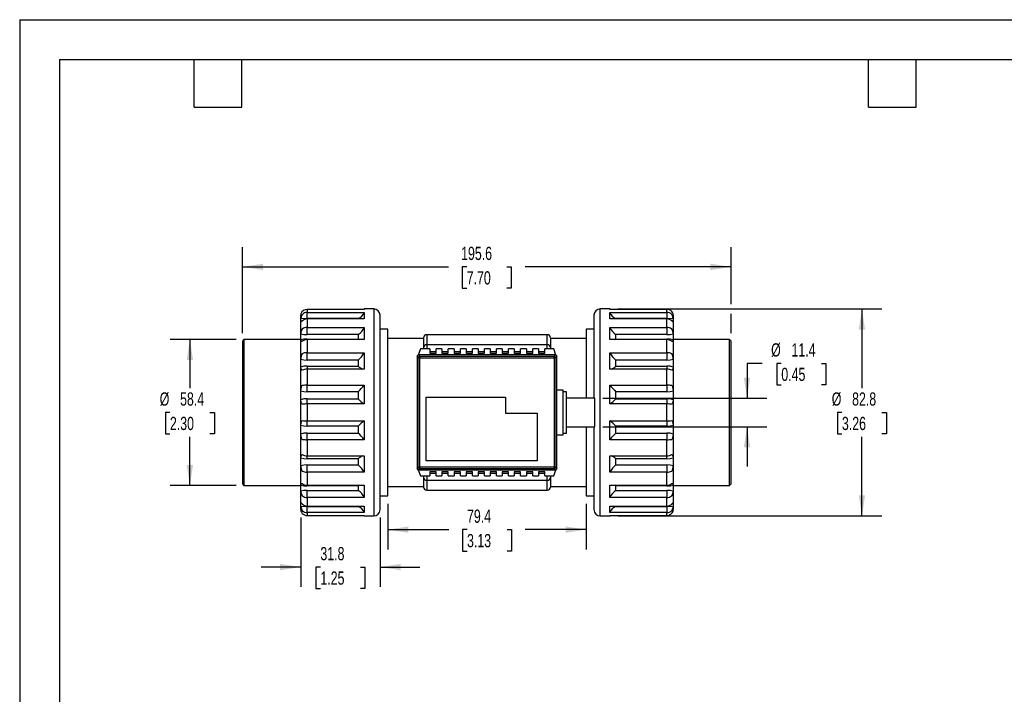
# Model space of a CAD drawing. Header units: millimetres. Extents: x 0 to 699, y 0 to 540.
# Tile 2 of 4: x 0 to 394, y 270 to 540. Entities that reach past the tile are written whole.
import ezdxf

# ---------------------------------------------------------------- set-up
doc = ezdxf.new("R2010")
doc.units = ezdxf.units.MM
doc.header["$LTSCALE"] = 2.5
doc.layers.add('DIMENSIONS', color=140, linetype='Continuous', lineweight=25)
doc.layers.add('TEXT', color=140, linetype='Continuous', lineweight=25)
doc.styles.add('SLDTEXTSTYLE0', font='TXT', dxfattribs={"width": 0.7})
doc.dimstyles.new('SLDDIMSTYLE0', dxfattribs={"dimtxt": 5.39502, "dimasz": 8.255, "dimexe": 0, "dimexo": 0.0625, "dimgap": 1.348755, "dimtad": 0, "dimtih": 1, "dimtoh": 1, "dimrnd": 1e-09, "dimzin": 12, "dimdsep": 46, "dimtxsty": 'SLDTEXTSTYLE0', "dimsah": 1, "dimcen": 0.09, "dimadec": 0, "dimazin": 3, "dimtfac": 1, "dimtofl": 0, "dimtmove": 0, "dimatfit": 3, "dimfxl": 0, "dimfrac": 2, "dimtolj": 1, "dimtzin": 12, "dimarcsym": 0})
doc.dimstyles.new('SLDDIMSTYLE3', dxfattribs={"dimtxt": 5.39502, "dimasz": 8.255, "dimexe": 0, "dimexo": 0.0625, "dimgap": 1.348755, "dimtad": 0, "dimtih": 1, "dimtoh": 1, "dimrnd": 1e-09, "dimzin": 12, "dimdsep": 46, "dimtxsty": 'SLDTEXTSTYLE0', "dimsah": 1, "dimcen": 0.09, "dimadec": 0, "dimazin": 3, "dimtfac": 1, "dimtmove": 0, "dimatfit": 0, "dimfxl": 0, "dimfrac": 2, "dimtolj": 1, "dimtzin": 12, "dimarcsym": 0})

# ---------------------------------------------------------------- blocks, each defined once
blk = doc.blocks.new('_D_7')
at = {"layer": 'DIMENSIONS'}
for p, q in [((112.47, 340.6), (112.47, 312.84)), ((144.22, 340.6), (144.22, 312.84)), ((112.47, 320.77), (96.6, 320.77)), ((120.33, 320.77), (118.52, 320.77)), ((118.52, 320.77), (118.52, 312.2)), ((136.36, 320.77), (138.18, 320.77)), ((138.18, 320.77), (138.18, 312.2)), ((144.22, 320.77), (160.1, 320.77)), ((118.52, 312.2), (120.33, 312.2)), ((138.18, 312.2), (136.36, 312.2))]:
    blk.add_line(p, q, dxfattribs=at)
for points in [[(112.47, 320.77), (104.22, 322.04), (104.22, 319.5)], [(144.22, 320.77), (152.48, 319.5), (152.48, 322.04)]]:
    blk.add_solid(points, dxfattribs=at)
at = {"layer": 'DIMENSIONS', "char_height": 5.292, "attachment_point": 1, "style": 'SLDTEXTSTYLE0'}
for s, insert in [('31.8', (120.33, 328.8)), ('1.25', (120.33, 319.02))]:
    blk.add_mtext(s, dxfattribs=dict(at, insert=insert))
blk = doc.blocks.new('_D_8')
at = {"layer": 'DIMENSIONS'}
for p, q in [((147.32, 346.12), (147.32, 327.82)), ((226.72, 346.12), (226.72, 327.82)), ((147.32, 335.76), (171.7, 335.76)), ((179.01, 335.76), (177.19, 335.76)), ((177.19, 335.76), (177.19, 327.18)), ((195.04, 335.76), (196.85, 335.76)), ((196.85, 335.76), (196.85, 327.18)), ((226.72, 335.76), (202.35, 335.76)), ((177.19, 327.18), (179.01, 327.18)), ((196.85, 327.18), (195.04, 327.18))]:
    blk.add_line(p, q, dxfattribs=at)
for points in [[(147.32, 335.76), (155.58, 334.49), (155.58, 337.03)], [(226.72, 335.76), (218.47, 337.03), (218.47, 334.49)]]:
    blk.add_solid(points, dxfattribs=at)
at = {"layer": 'DIMENSIONS', "char_height": 5.292, "attachment_point": 1, "style": 'SLDTEXTSTYLE0'}
for s, insert in [('79.4', (179.01, 343.78)), ('3.13', (179.01, 334))]:
    blk.add_mtext(s, dxfattribs=dict(at, insert=insert))
blk = doc.blocks.new('_D_9')
at = {"layer": 'DIMENSIONS'}
for p, q in [((86.57, 411.84), (60.19, 411.84)), ((68.12, 411.84), (68.12, 392.41)), ((60.11, 382.63), (58.3, 382.63)), ((58.3, 382.63), (58.3, 374.06)), ((76.14, 382.63), (77.95, 382.63)), ((77.95, 382.63), (77.95, 374.06)), ((58.3, 374.06), (60.11, 374.06)), ((68.12, 353.42), (68.12, 372.85)), ((77.95, 374.06), (76.14, 374.06)), ((86.57, 353.42), (60.19, 353.42))]:
    blk.add_line(p, q, dxfattribs=at)
for points in [[(68.12, 411.84), (66.85, 403.59), (69.39, 403.59)], [(68.12, 353.42), (69.39, 361.68), (66.85, 361.68)]]:
    blk.add_solid(points, dxfattribs=at)
at = {"layer": 'DIMENSIONS', "char_height": 5.292, "attachment_point": 1, "style": 'SLDTEXTSTYLE0'}
for s, insert in [('%%c', (56.04, 390.66)), ('58.4', (64.18, 390.66)), ('2.30', (60.11, 380.88))]:
    blk.add_mtext(s, dxfattribs=dict(at, insert=insert))
blk = doc.blocks.new('_D_10')
at = {"layer": 'DIMENSIONS'}
for p, q in [((89.11, 414.38), (89.11, 448.81)), ((284.69, 425.94), (284.69, 448.81)), ((89.11, 440.88), (171.57, 440.88)), ((178.88, 440.88), (177.07, 440.88)), ((177.07, 440.88), (177.07, 432.3)), ((194.91, 440.88), (196.72, 440.88)), ((196.72, 440.88), (196.72, 432.3)), ((284.69, 440.88), (202.22, 440.88)), ((177.07, 432.3), (178.88, 432.3)), ((196.72, 432.3), (194.91, 432.3)), ((284.69, 414.38), (284.69, 422.13))]:
    blk.add_line(p, q, dxfattribs=at)
for points in [[(89.11, 440.88), (97.36, 439.61), (97.36, 442.15)], [(284.69, 440.88), (276.43, 442.15), (276.43, 439.61)]]:
    blk.add_solid(points, dxfattribs=at)
at = {"layer": 'DIMENSIONS', "char_height": 5.292, "attachment_point": 1, "style": 'SLDTEXTSTYLE0'}
for s, insert in [('195.6', (176.64, 448.91)), ('7.70', (178.88, 439.12))]:
    blk.add_mtext(s, dxfattribs=dict(at, insert=insert))
blk = doc.blocks.new('_D_11')
at = {"layer": 'DIMENSIONS'}
for p, q in [((297.09, 402.27), (291.06, 402.27)), ((291.06, 402.27), (291.06, 388.35)), ((304.78, 402.27), (302.97, 402.27)), ((302.97, 402.27), (302.97, 393.7)), ((320.82, 402.27), (322.63, 402.27)), ((322.63, 402.27), (322.63, 393.7)), ((302.97, 393.7), (304.78, 393.7)), ((322.63, 393.7), (320.82, 393.7)), ((233.38, 388.35), (299, 388.35)), ((233.38, 376.92), (299, 376.92)), ((291.06, 376.92), (291.06, 361.04))]:
    blk.add_line(p, q, dxfattribs=at)
for points in [[(291.06, 388.35), (292.33, 396.6), (289.79, 396.6)], [(291.06, 376.92), (289.79, 368.66), (292.33, 368.66)]]:
    blk.add_solid(points, dxfattribs=at)
at = {"layer": 'DIMENSIONS', "char_height": 5.292, "attachment_point": 1, "style": 'SLDTEXTSTYLE0'}
for s, insert in [('%%c', (300.71, 410.3)), ('11.4', (308.86, 410.3)), ('0.45', (304.78, 400.52))]:
    blk.add_mtext(s, dxfattribs=dict(at, insert=insert))
blk = doc.blocks.new('_D_12')
at = {"layer": 'DIMENSIONS'}
for p, q in [((239.35, 424.03), (344.99, 424.03)), ((337.06, 424.03), (337.06, 392.41)), ((329.04, 382.63), (327.23, 382.63)), ((327.23, 382.63), (327.23, 374.06)), ((345.07, 382.63), (346.88, 382.63)), ((346.88, 382.63), (346.88, 374.06)), ((327.23, 374.06), (329.04, 374.06)), ((337.06, 341.23), (337.06, 372.85)), ((346.88, 374.06), (345.07, 374.06)), ((239.35, 341.23), (344.99, 341.23))]:
    blk.add_line(p, q, dxfattribs=at)
for points in [[(337.06, 424.03), (335.79, 415.78), (338.33, 415.78)], [(337.06, 341.23), (338.33, 349.49), (335.79, 349.49)]]:
    blk.add_solid(points, dxfattribs=at)
at = {"layer": 'DIMENSIONS', "char_height": 5.292, "attachment_point": 1, "style": 'SLDTEXTSTYLE0'}
for s, insert in [('%%c', (324.97, 390.66)), ('82.8', (333.11, 390.66)), ('3.26', (329.04, 380.88))]:
    blk.add_mtext(s, dxfattribs=dict(at, insert=insert))

msp = doc.modelspace()

# ---------------------------------------------------------------- linework, layer by layer
at = {"color": 7, "linetype": 'Continuous'}
for q in [(0.006, 0.007), (698.506, 539.757)]:
    msp.add_line((0.006, 539.757), q, dxfattribs=at)
for p, q in [((112.56, 422.129), (112.554, 422.129)), ((115.013, 423.859), (115.013, 422.676)), ((137.873, 423.859), (115.013, 423.859)), ((115.013, 422.676), (137.873, 422.676)), ((115.013, 420.227), (115.013, 422.676)), ((137.879, 424.054), (137.792, 423.859)), ((141.683, 424.034), (137.874, 424.034)), ((141.683, 424.034), (141.683, 341.23)), ((236.171, 424.034), (232.361, 424.034)), ((232.361, 341.23), (232.361, 424.034)), ((236.252, 423.859), (236.166, 424.054)), ((259.031, 423.859), (236.171, 423.859)), ((236.171, 422.676), (259.031, 422.676)), ((259.031, 422.676), (259.031, 423.859)), ((259.031, 422.676), (259.031, 420.227)), ((112.473, 420.474), (112.473, 421.494)), ((112.473, 414.218), (112.473, 419.021)), ((112.565, 419.116), (112.565, 420.379)), ((113.136, 419.174), (112.565, 419.116)), ((135.42, 420.227), (115.013, 420.227)), ((115.013, 420.069), (115.013, 416.663)), ((137.873, 420.069), (115.013, 420.069)), ((135.42, 420.227), (135.42, 420.069)), ((144.223, 343.77), (144.223, 421.494)), ((229.821, 421.494), (229.821, 388.347)), ((259.031, 420.069), (236.171, 420.069)), ((259.031, 420.227), (238.624, 420.227)), ((238.624, 420.069), (238.624, 420.227)), ((259.031, 416.663), (259.031, 420.069)), ((261.479, 419.116), (261.041, 419.16)), ((261.479, 420.379), (261.479, 419.116)), ((261.571, 421.494), (261.571, 420.521)), ((261.571, 418.974), (261.571, 414.218)), ((112.565, 411.702), (112.565, 414.076)), ((115.013, 416.663), (137.873, 416.663)), ((115.013, 413.791), (115.013, 416.663)), ((135.42, 413.791), (115.013, 413.791)), ((135.42, 413.791), (135.42, 411.987)), ((147.322, 415.97), (144.223, 415.97)), ((147.322, 349.295), (147.322, 415.97)), ((211.152, 413.747), (162.892, 413.747)), ((162.892, 413.747), (162.892, 409.732)), ((211.152, 409.732), (211.152, 413.747)), ((229.821, 415.97), (226.722, 415.97)), ((226.722, 415.97), (226.722, 388.347)), ((236.171, 416.663), (259.031, 416.663)), ((238.624, 411.987), (238.624, 413.791)), ((259.031, 413.791), (238.624, 413.791)), ((259.031, 416.663), (259.031, 413.791)), ((261.479, 414.076), (261.479, 411.702)), ((89.74, 411.842), (89.105, 411.207)), ((89.105, 411.207), (89.105, 354.057)), ((112.473, 411.842), (89.74, 411.842)), ((89.74, 411.842), (89.74, 353.422)), ((112.473, 404.122), (112.473, 411.56)), ((115.013, 411.765), (115.013, 411.987)), ((115.013, 411.987), (135.42, 411.987)), ((115.013, 411.765), (115.013, 406.545)), ((137.873, 411.765), (115.013, 411.765)), ((135.42, 411.987), (135.842, 411.765)), ((161.622, 412.223), (147.322, 412.223)), ((161.622, 412.477), (161.622, 408.625)), ((212.422, 412.477), (212.422, 408.625)), ((226.722, 412.223), (212.422, 412.223)), ((259.031, 411.765), (236.171, 411.765)), ((238.203, 411.765), (238.624, 411.987)), ((238.624, 411.987), (259.031, 411.987)), ((259.031, 411.987), (259.031, 411.765)), ((259.031, 406.545), (259.031, 411.765)), ((284.05, 411.842), (261.571, 411.842)), ((261.571, 411.56), (261.571, 404.122)), ((284.685, 411.207), (284.05, 411.842)), ((284.05, 353.422), (284.05, 411.842)), ((284.685, 354.057), (284.685, 411.207)), ((115.013, 406.545), (137.873, 406.545)), ((115.013, 403.596), (115.013, 406.545)), ((160.352, 408.032), (159.433, 405.582)), ((164.162, 408.032), (160.352, 408.032)), ((161.622, 408.625), (161.622, 408.032)), ((211.152, 409.732), (162.892, 409.732)), ((162.892, 409.732), (162.892, 408.032)), ((164.162, 408.032), (164.162, 406.339)), ((166.702, 406.94), (164.162, 406.94)), ((164.162, 406.339), (166.702, 406.339)), ((166.702, 406.339), (166.702, 408.032)), ((168.988, 408.032), (166.702, 408.032)), ((168.988, 408.032), (168.988, 406.339)), ((171.528, 406.94), (168.988, 406.94)), ((168.988, 406.339), (171.528, 406.339)), ((171.528, 406.339), (171.528, 408.032)), ((173.814, 408.032), (171.528, 408.032)), ((173.814, 408.032), (173.814, 406.339)), ((176.354, 406.94), (173.814, 406.94)), ((173.814, 406.339), (176.354, 406.339)), ((176.354, 406.339), (176.354, 408.032)), ((178.64, 408.032), (176.354, 408.032)), ((178.64, 408.032), (178.64, 406.339)), ((181.18, 406.94), (178.64, 406.94)), ((178.64, 406.339), (181.18, 406.339)), ((181.18, 406.339), (181.18, 408.032)), ((183.466, 408.032), (181.18, 408.032)), ((183.466, 408.032), (183.466, 406.339)), ((186.006, 406.94), (183.466, 406.94)), ((183.466, 406.339), (186.006, 406.339)), ((186.006, 406.339), (186.006, 408.032)), ((188.292, 408.032), (186.006, 408.032)), ((188.292, 408.032), (188.292, 406.339)), ((190.832, 406.94), (188.292, 406.94)), ((188.292, 406.339), (190.832, 406.339)), ((190.832, 406.339), (190.832, 408.032)), ((193.118, 408.032), (190.832, 408.032)), ((193.118, 408.032), (193.118, 406.339)), ((195.658, 406.94), (193.118, 406.94)), ((193.118, 406.339), (195.658, 406.339)), ((195.658, 406.339), (195.658, 408.032)), ((197.944, 408.032), (195.658, 408.032)), ((197.944, 408.032), (197.944, 406.339)), ((200.484, 406.94), (197.944, 406.94)), ((197.944, 406.339), (200.484, 406.339)), ((200.484, 406.339), (200.484, 408.032)), ((202.77, 408.032), (200.484, 408.032)), ((202.77, 408.032), (202.77, 406.339)), ((205.31, 406.94), (202.77, 406.94)), ((202.77, 406.339), (205.31, 406.339)), ((205.31, 406.339), (205.31, 408.032)), ((207.596, 408.032), (205.31, 408.032)), ((207.596, 408.032), (207.596, 406.339)), ((210.136, 406.94), (207.596, 406.94)), ((207.596, 406.339), (210.136, 406.339)), ((210.136, 406.339), (210.136, 408.032)), ((213.692, 408.032), (210.136, 408.032)), ((211.152, 408.032), (211.152, 409.732)), ((212.422, 408.625), (212.422, 408.032)), ((214.611, 405.582), (213.692, 408.032)), ((236.171, 406.545), (259.031, 406.545)), ((259.031, 406.545), (259.031, 403.596)), ((112.565, 400.782), (112.565, 403.98)), ((135.42, 403.596), (115.013, 403.596)), ((135.42, 403.596), (135.42, 401.166)), ((159.503, 404.517), (159.022, 404.998)), ((159.022, 404.998), (159.022, 360.267)), ((160.138, 404.517), (159.503, 404.517)), ((159.503, 360.748), (159.503, 404.517)), ((159.657, 405.632), (160.138, 405.151)), ((214.387, 405.632), (159.657, 405.632)), ((160.138, 405.151), (160.138, 404.517)), ((160.138, 405.151), (213.907, 405.151)), ((160.138, 404.517), (213.907, 404.517)), ((160.138, 360.748), (160.138, 404.517)), ((213.907, 405.151), (214.388, 405.632)), ((213.907, 404.517), (213.907, 405.151)), ((214.541, 404.517), (213.907, 404.517)), ((213.907, 404.517), (213.907, 360.748)), ((215.022, 404.998), (214.541, 404.517)), ((214.541, 404.517), (214.541, 360.748)), ((215.022, 360.267), (215.022, 404.998)), ((238.624, 401.166), (238.624, 403.596)), ((259.031, 403.596), (238.624, 403.596)), ((261.479, 403.98), (261.479, 400.782)), ((112.473, 391.451), (112.473, 400.64)), ((115.013, 401.166), (115.013, 399.912)), ((115.013, 401.166), (135.42, 401.166)), ((115.013, 399.946), (115.013, 393.543)), ((137.873, 399.946), (115.013, 399.946)), ((259.031, 399.946), (236.171, 399.946)), ((238.624, 401.166), (259.031, 401.166)), ((259.031, 401.166), (259.031, 399.912)), ((259.031, 393.543), (259.031, 399.946)), ((261.571, 400.64), (261.571, 391.451)), ((112.565, 387.673), (112.565, 391.309)), ((115.013, 393.543), (137.873, 393.543)), ((115.013, 390.872), (115.013, 393.543)), ((135.42, 390.872), (115.013, 390.872)), ((135.42, 390.872), (135.42, 388.109)), ((217.502, 391.522), (215.022, 391.522)), ((217.502, 382.632), (217.502, 391.522)), ((218.772, 390.887), (217.502, 390.887)), ((218.772, 382.632), (218.772, 390.887)), ((236.171, 393.543), (259.031, 393.543)), ((238.624, 388.109), (238.624, 390.872)), ((259.031, 390.872), (238.624, 390.872)), ((259.031, 393.543), (259.031, 390.872)), ((261.479, 391.309), (261.479, 387.673)), ((112.473, 377.734), (112.473, 387.53)), ((115.013, 386.039), (115.013, 388.109)), ((115.013, 388.109), (135.42, 388.109)), ((162.678, 363.288), (162.678, 388.688)), ((162.678, 388.688), (194.428, 388.688)), ((194.428, 388.688), (194.428, 382.338)), ((230.202, 388.347), (218.772, 388.347)), ((230.202, 382.632), (230.202, 388.347)), ((238.624, 388.109), (259.031, 388.109)), ((259.031, 388.109), (259.031, 386.039)), ((261.571, 387.53), (261.571, 377.734)), ((115.013, 386.039), (115.013, 379.226)), ((137.873, 386.039), (115.013, 386.039)), ((194.428, 382.338), (207.128, 382.338)), ((207.128, 382.338), (207.128, 363.288)), ((217.502, 373.742), (217.502, 382.632)), ((218.772, 374.377), (218.772, 382.632)), ((230.202, 376.917), (230.202, 382.632)), ((259.031, 386.039), (236.171, 386.039)), ((259.031, 379.226), (259.031, 386.039)), ((115.013, 379.226), (137.873, 379.226)), ((115.013, 377.155), (115.013, 379.226)), ((236.171, 379.226), (259.031, 379.226)), ((259.031, 379.226), (259.031, 377.155)), ((112.565, 373.955), (112.565, 377.592)), ((135.42, 377.155), (115.013, 377.155)), ((115.013, 371.721), (115.013, 374.392)), ((115.013, 374.392), (135.42, 374.392)), ((135.42, 377.155), (135.42, 374.392)), ((217.502, 374.377), (218.772, 374.377)), ((218.772, 376.917), (230.202, 376.917)), ((226.722, 376.917), (226.722, 349.295)), ((229.821, 376.917), (229.821, 343.77)), ((238.624, 374.392), (238.624, 377.155)), ((259.031, 377.155), (238.624, 377.155)), ((238.624, 374.392), (259.031, 374.392)), ((259.031, 374.392), (259.031, 371.721)), ((261.479, 377.592), (261.479, 373.955)), ((112.473, 364.625), (112.473, 373.813)), ((115.013, 371.721), (115.013, 365.319)), ((137.873, 371.721), (115.013, 371.721)), ((215.022, 373.742), (217.502, 373.742)), ((259.031, 371.721), (236.171, 371.721)), ((259.031, 365.319), (259.031, 371.721)), ((261.571, 373.813), (261.571, 364.625)), ((112.565, 361.285), (112.565, 364.483)), ((115.013, 364.099), (115.013, 365.353)), ((115.013, 365.319), (137.873, 365.319)), ((135.42, 364.099), (115.013, 364.099)), ((135.42, 364.099), (135.42, 361.669)), ((207.128, 363.288), (162.678, 363.288)), ((236.171, 365.319), (259.031, 365.319)), ((238.624, 361.669), (238.624, 364.099)), ((259.031, 364.099), (238.624, 364.099)), ((259.031, 364.099), (259.031, 365.353)), ((261.479, 364.483), (261.479, 361.285)), ((112.473, 353.705), (112.473, 361.143)), ((115.013, 361.669), (135.42, 361.669)), ((115.013, 358.72), (115.013, 361.669)), ((115.013, 358.72), (115.013, 353.5)), ((137.873, 358.72), (115.013, 358.72)), ((159.022, 360.267), (159.503, 360.748)), ((159.433, 359.682), (160.352, 357.232)), ((159.503, 360.748), (160.138, 360.748)), ((160.138, 360.113), (159.657, 359.632)), ((159.657, 359.632), (214.387, 359.632)), ((160.138, 360.748), (160.138, 360.113)), ((213.907, 360.748), (160.138, 360.748)), ((213.907, 360.113), (160.138, 360.113)), ((166.702, 358.926), (164.162, 358.926)), ((164.162, 358.926), (164.162, 357.232)), ((166.702, 357.232), (166.702, 358.926)), ((171.528, 358.926), (168.988, 358.926)), ((168.988, 358.926), (168.988, 357.232)), ((171.528, 357.232), (171.528, 358.926)), ((176.354, 358.926), (173.814, 358.926)), ((173.814, 358.926), (173.814, 357.232)), ((176.354, 357.232), (176.354, 358.926)), ((181.18, 358.926), (178.64, 358.926)), ((178.64, 358.926), (178.64, 357.232)), ((181.18, 357.232), (181.18, 358.926)), ((186.006, 358.926), (183.466, 358.926)), ((183.466, 358.926), (183.466, 357.232)), ((186.006, 357.232), (186.006, 358.926)), ((190.832, 358.926), (188.292, 358.926)), ((188.292, 358.926), (188.292, 357.232)), ((190.832, 357.232), (190.832, 358.926)), ((195.658, 358.926), (193.118, 358.926)), ((193.118, 358.926), (193.118, 357.232)), ((195.658, 357.232), (195.658, 358.926)), ((200.484, 358.926), (197.944, 358.926)), ((197.944, 358.926), (197.944, 357.232)), ((200.484, 357.232), (200.484, 358.926)), ((205.31, 358.926), (202.77, 358.926)), ((202.77, 358.926), (202.77, 357.232)), ((205.31, 357.232), (205.31, 358.926)), ((210.136, 358.926), (207.596, 358.926)), ((207.596, 358.926), (207.596, 357.232)), ((210.136, 357.232), (210.136, 358.926)), ((213.692, 357.232), (214.611, 359.682)), ((213.907, 360.748), (214.541, 360.748)), ((213.907, 360.748), (213.907, 360.113)), ((213.907, 360.113), (214.388, 359.632)), ((214.541, 360.748), (215.022, 360.267)), ((259.031, 358.72), (236.171, 358.72)), ((238.624, 361.669), (259.031, 361.669)), ((259.031, 361.669), (259.031, 358.72)), ((259.031, 353.5), (259.031, 358.72)), ((261.571, 361.143), (261.571, 353.705)), ((160.352, 357.232), (164.162, 357.232)), ((161.622, 357.232), (161.622, 356.639)), ((161.622, 356.639), (161.622, 352.788)), ((162.892, 357.232), (162.892, 355.533)), ((162.892, 355.533), (211.152, 355.533)), ((162.892, 355.533), (162.892, 351.517)), ((164.162, 358.325), (166.702, 358.325)), ((166.702, 357.232), (168.988, 357.232)), ((168.988, 358.325), (171.528, 358.325)), ((171.528, 357.232), (173.814, 357.232)), ((173.814, 358.325), (176.354, 358.325)), ((176.354, 357.232), (178.64, 357.232)), ((178.64, 358.325), (181.18, 358.325)), ((181.18, 357.232), (183.466, 357.232)), ((183.466, 358.325), (186.006, 358.325)), ((186.006, 357.232), (188.292, 357.232)), ((188.292, 358.325), (190.832, 358.325)), ((190.832, 357.232), (193.118, 357.232)), ((193.118, 358.325), (195.658, 358.325)), ((195.658, 357.232), (197.944, 357.232)), ((197.944, 358.325), (200.484, 358.325)), ((200.484, 357.232), (202.77, 357.232)), ((202.77, 358.325), (205.31, 358.325)), ((205.31, 357.232), (207.596, 357.232)), ((207.596, 358.325), (210.136, 358.325)), ((210.136, 357.232), (213.692, 357.232)), ((211.152, 355.533), (211.152, 357.232)), ((211.152, 351.517), (211.152, 355.533)), ((212.422, 357.232), (212.422, 356.639)), ((212.422, 356.639), (212.422, 352.788)), ((89.105, 354.057), (89.74, 353.422)), ((89.74, 353.422), (112.473, 353.422)), ((112.473, 346.291), (112.473, 351.047)), ((112.565, 351.189), (112.565, 353.563)), ((115.013, 353.5), (137.873, 353.5)), ((115.013, 353.278), (115.013, 353.5)), ((135.42, 353.278), (115.013, 353.278)), ((115.013, 351.474), (135.42, 351.474)), ((115.013, 348.602), (115.013, 351.474)), ((135.842, 353.5), (135.42, 353.278)), ((135.42, 353.278), (135.42, 351.474)), ((147.322, 353.041), (161.622, 353.041)), ((162.892, 351.517), (211.152, 351.517)), ((212.422, 353.041), (226.722, 353.041)), ((236.171, 353.5), (259.031, 353.5)), ((238.624, 353.278), (238.203, 353.5)), ((238.624, 351.474), (238.624, 353.278)), ((259.031, 353.278), (238.624, 353.278)), ((238.624, 351.474), (259.031, 351.474)), ((259.031, 353.5), (259.031, 353.278)), ((259.031, 351.474), (259.031, 348.602)), ((261.479, 353.563), (261.479, 351.189)), ((261.571, 353.422), (284.05, 353.422)), ((261.571, 351.047), (261.571, 346.244)), ((284.05, 353.422), (284.685, 354.057)), ((115.013, 348.602), (115.013, 345.195)), ((137.873, 348.602), (115.013, 348.602)), ((144.223, 349.295), (147.322, 349.295)), ((226.722, 349.295), (229.821, 349.295)), ((259.031, 348.602), (236.171, 348.602)), ((259.031, 345.195), (259.031, 348.602)), ((112.473, 343.77), (112.473, 344.744)), ((112.565, 344.886), (112.565, 346.149)), ((112.565, 346.149), (112.996, 346.105)), ((115.013, 345.195), (137.873, 345.195)), ((115.013, 345.037), (135.42, 345.037)), ((115.013, 342.589), (115.013, 345.037)), ((135.42, 345.195), (135.42, 345.037)), ((236.171, 345.195), (259.031, 345.195)), ((238.624, 345.037), (238.624, 345.195)), ((238.624, 345.037), (259.031, 345.037)), ((259.031, 345.037), (259.031, 342.589)), ((260.987, 346.099), (261.479, 346.149)), ((261.479, 346.149), (261.479, 344.886)), ((261.484, 343.135), (261.491, 343.135)), ((261.571, 344.791), (261.571, 343.77)), ((115.013, 342.589), (115.013, 341.406)), ((137.873, 342.589), (115.013, 342.589)), ((115.013, 341.406), (137.873, 341.406)), ((137.792, 341.406), (137.879, 341.211)), ((137.873, 341.23), (141.683, 341.23)), ((232.361, 341.23), (236.171, 341.23)), ((236.166, 341.211), (236.252, 341.406)), ((259.031, 342.589), (236.171, 342.589)), ((236.171, 341.406), (259.031, 341.406)), ((259.031, 341.406), (259.031, 342.589))]:
    msp.add_line(p, q)
at = {"flags": 128}
for points in [[(137.874, 424.034), (137.873, 423.99), (137.873, 423.859)], [(137.873, 422.676), (137.873, 421.988), (137.873, 421.107), (137.873, 420.069)], [(236.171, 423.859), (236.171, 424.011), (236.171, 424.014)], [(236.171, 420.069), (236.171, 421.043), (236.171, 421.935), (236.171, 422.676)], [(112.565, 420.379), (113.761, 420.258), (115.013, 420.227)], [(113.098, 419.247), (113.007, 419.163), (112.93, 419.098), (112.81, 419.006), (112.662, 418.929), (112.591, 418.969), (112.565, 419.116)], [(259.031, 420.227), (260.283, 420.258), (261.479, 420.379)], [(261.479, 419.116), (261.433, 418.94), (261.307, 418.959), (261.102, 419.108), (260.999, 419.197), (260.937, 419.257)], [(112.565, 414.076), (113.761, 413.848), (115.013, 413.791)], [(137.873, 416.663), (137.873, 415.219), (137.873, 413.556), (137.873, 411.765)], [(236.171, 411.765), (236.171, 413.442), (236.171, 415.113), (236.171, 416.663)], [(259.031, 413.791), (260.283, 413.848), (261.479, 414.076)], [(115.013, 411.987), (113.763, 411.93), (112.565, 411.702)], [(113.108, 411.102), (113.046, 411.061), (112.943, 411.021), (112.737, 411.049), (112.612, 411.268), (112.565, 411.702)], [(261.479, 411.702), (260.282, 411.93), (259.031, 411.987)], [(261.479, 411.702), (261.433, 411.268), (261.307, 411.049), (261.102, 411.021), (260.999, 411.061), (260.937, 411.102)], [(137.873, 406.545), (137.873, 404.518), (137.873, 402.275), (137.873, 399.946)], [(236.171, 399.946), (236.171, 402.125), (236.171, 404.374), (236.171, 406.545)], [(112.565, 403.98), (113.762, 403.672), (115.013, 403.596)], [(259.031, 403.596), (260.283, 403.673), (261.479, 403.98)], [(115.013, 401.166), (113.763, 401.089), (112.565, 400.782)], [(113.108, 399.514), (113.046, 399.496), (112.943, 399.51), (112.737, 399.712), (112.612, 400.142), (112.565, 400.782)], [(261.479, 400.782), (260.284, 401.089), (259.031, 401.166)], [(261.479, 400.782), (261.433, 400.142), (261.307, 399.712), (261.102, 399.51), (260.999, 399.496), (260.937, 399.514)], [(112.565, 391.309), (112.612, 392.113), (112.737, 392.791), (112.943, 393.25), (113.046, 393.36), (113.108, 393.393)], [(112.565, 391.309), (113.761, 390.96), (115.013, 390.872)], [(137.873, 393.543), (137.873, 391.178), (137.873, 388.626), (137.873, 386.039)], [(236.171, 386.039), (236.171, 388.457), (236.171, 391.012), (236.171, 393.543)], [(259.031, 390.872), (260.309, 390.964), (261.479, 391.309)], [(260.937, 393.393), (260.999, 393.36), (261.102, 393.25), (261.307, 392.791), (261.433, 392.113), (261.479, 391.309)], [(115.013, 388.109), (113.761, 388.022), (112.565, 387.673)], [(113.108, 385.889), (113.046, 385.897), (112.943, 385.963), (112.737, 386.315), (112.612, 386.905), (112.565, 387.673)], [(261.479, 387.673), (260.282, 388.022), (259.031, 388.109)], [(261.479, 387.673), (261.433, 386.905), (261.307, 386.315), (261.102, 385.963), (260.999, 385.897), (260.937, 385.889)], [(112.565, 377.592), (112.612, 378.36), (112.737, 378.95), (112.943, 379.301), (113.046, 379.367), (113.108, 379.376)], [(137.873, 379.226), (137.873, 376.808), (137.873, 374.253), (137.873, 371.721)], [(236.171, 371.721), (236.171, 374.086), (236.171, 376.639), (236.171, 379.226)], [(260.937, 379.376), (260.999, 379.367), (261.102, 379.301), (261.307, 378.95), (261.433, 378.36), (261.479, 377.592)], [(112.565, 377.592), (113.762, 377.243), (115.013, 377.155)], [(115.013, 374.392), (113.735, 374.301), (112.565, 373.955)], [(259.031, 377.155), (260.284, 377.243), (261.479, 377.592)], [(261.479, 373.955), (260.284, 374.305), (259.031, 374.392)], [(113.108, 371.871), (113.046, 371.905), (112.943, 372.015), (112.737, 372.474), (112.612, 373.151), (112.565, 373.955)], [(261.479, 373.955), (261.433, 373.151), (261.307, 372.474), (261.102, 372.015), (260.999, 371.905), (260.937, 371.871)], [(112.565, 364.483), (112.612, 365.122), (112.737, 365.553), (112.943, 365.754), (113.046, 365.768), (113.108, 365.751)], [(112.565, 364.483), (113.761, 364.176), (115.013, 364.099)], [(137.873, 365.319), (137.873, 363.14), (137.873, 360.891), (137.873, 358.72)], [(236.171, 358.72), (236.171, 360.746), (236.171, 362.989), (236.171, 365.319)], [(259.031, 364.099), (260.281, 364.175), (261.479, 364.483)], [(260.937, 365.751), (260.999, 365.768), (261.102, 365.754), (261.307, 365.553), (261.433, 365.122), (261.479, 364.483)], [(115.013, 361.669), (113.761, 361.592), (112.565, 361.285)], [(261.479, 361.285), (260.282, 361.592), (259.031, 361.669)], [(112.565, 353.563), (112.612, 353.996), (112.737, 354.215), (112.943, 354.243), (113.046, 354.203), (113.108, 354.162)], [(112.565, 353.563), (113.762, 353.335), (115.013, 353.278)], [(115.013, 351.474), (113.761, 351.417), (112.565, 351.189)], [(137.873, 353.5), (137.873, 351.822), (137.873, 350.151), (137.873, 348.602)], [(236.171, 348.602), (236.171, 350.046), (236.171, 351.709), (236.171, 353.5)], [(259.031, 353.278), (260.281, 353.335), (261.479, 353.563)], [(261.479, 351.189), (260.283, 351.417), (259.031, 351.474)], [(260.937, 354.162), (260.999, 354.203), (261.102, 354.243), (261.307, 354.215), (261.433, 353.996), (261.479, 353.563)], [(112.565, 346.149), (112.612, 346.324), (112.737, 346.306), (112.943, 346.156), (113.046, 346.068), (113.108, 346.008)], [(115.013, 345.037), (113.761, 345.007), (112.565, 344.886)], [(112.719, 346.316), (112.71, 346.318), (112.71, 346.317), (112.738, 346.3), (112.903, 346.192), (113.173, 345.94)], [(137.873, 345.195), (137.873, 344.221), (137.873, 343.33), (137.873, 342.589)], [(236.171, 342.589), (236.171, 343.276), (236.171, 344.158), (236.171, 345.195)], [(261.479, 344.886), (260.284, 345.007), (259.031, 345.037)], [(260.987, 346.056), (261.014, 346.081), (261.14, 346.187), (261.299, 346.301), (261.436, 346.321), (261.479, 346.149)], [(137.873, 341.406), (137.873, 341.253), (137.873, 341.251)], [(236.171, 341.23), (236.171, 341.274), (236.171, 341.406)]]:
    msp.add_lwpolyline(points, dxfattribs=at)
for centre, radius, start, end in [((115.013, 421.494), 2.54, 165.50532, 180), ((115.012, 421.256), 2.602, 89.97462, 160.39652), ((114.734, 420.428), 2.169, 138.32534, 181.28411), ((114.99, 420.088), 2.588, 89.49212, 136.47776), ((114.995, 420.071), 2.603, 89.59437, 136.27416), ((134.081, 424.022), 4.024, 289.4373, 340.44913), ((141.683, 421.494), 2.54, 0, 90), ((232.361, 421.494), 2.54, 90, 180), ((239.948, 424.006), 4.004, 199.41357, 250.7), ((259.03, 421.323), 2.535, 41.22706, 89.9733), ((259.046, 420.069), 2.607, 43.50067, 90.32612), ((258.666, 420.969), 3.043, 22.42544, 41.7371), ((258.977, 420.306), 2.503, 1.66689, 38.46315), ((259.031, 421.494), 2.54, 0, 14.54845), ((114.986, 417.492), 2.577, 89.38755, 136.40588), ((259.045, 417.461), 2.608, 43.51473, 90.31206), ((115.29, 414.347), 2.738, 142.85514, 185.68167), ((114.958, 413.748), 2.915, 88.91978, 129.4039), ((132.168, 419.052), 6.185, 301.71867, 337.27577), ((162.892, 412.477), 1.27, 90, 180), ((211.152, 412.477), 1.27, 0, 90), ((241.766, 418.957), 6.047, 202.3034, 238.70216), ((259.086, 413.748), 2.915, 50.5961, 91.08022), ((258.541, 414.287), 2.946, 355.89171, 35.57148), ((114.96, 408.846), 2.919, 88.94799, 129.37569), ((259.085, 408.846), 2.919, 50.62431, 91.05201), ((115.196, 404.447), 2.672, 141.41955, 190.05741), ((114.912, 402.572), 3.974, 88.54665, 117.01125), ((129.311, 411.172), 9.732, 308.87977, 331.61424), ((162.816, 408.537), 1.197, 86.32643, 175.78113), ((211.229, 408.537), 1.197, 4.21887, 93.67357), ((244.369, 410.869), 9.268, 207.80856, 231.69743), ((259.132, 402.572), 3.974, 62.98875, 91.45335), ((258.549, 404.371), 2.956, 352.40546, 36.11757), ((159.657, 404.998), 0.635, 89.98275, 179.99063), ((160.139, 404.516), 0.635, 90.06434, 179.93566), ((213.906, 404.516), 0.635, 0.06434, 89.93566), ((214.387, 404.998), 0.635, 0.00937, 90.01725), ((114.915, 395.962), 3.985, 88.58817, 116.96973), ((139.367, 405.328), 5.736, 226.51556, 249.76028), ((234.677, 405.328), 5.736, 290.23972, 313.48444), ((259.129, 395.962), 3.985, 63.03027, 91.41183), ((114.88, 383.06), 10.484, 89.27305, 99.73468), ((119.031, 408.388), 23.988, 313.09754, 321.76796), ((253.577, 407.069), 22.043, 217.84884, 227.28566), ((259.164, 383.06), 10.484, 80.26532, 90.72695), ((144.761, 396.689), 12.683, 222.56807, 237.1085), ((228.315, 397.837), 14.174, 303.65984, 316.66359), ((114.888, 375.454), 10.586, 89.3236, 99.68413), ((259.156, 375.454), 10.586, 80.31587, 90.6764), ((114.888, 389.811), 10.586, 260.31587, 270.6764), ((145.729, 367.428), 14.174, 123.65984, 136.66359), ((229.284, 368.576), 12.683, 42.56807, 57.1085), ((259.156, 389.811), 10.586, 269.3236, 279.68413), ((120.467, 358.196), 22.043, 37.84884, 47.28566), ((255.014, 356.877), 23.988, 133.09754, 141.76796), ((114.88, 382.204), 10.484, 260.26532, 270.72695), ((259.164, 382.204), 10.484, 269.27305, 279.73468), ((114.915, 369.303), 3.985, 243.03027, 271.41183), ((139.367, 359.937), 5.736, 110.23972, 133.48444), ((234.677, 359.937), 5.736, 46.51556, 69.76028), ((259.129, 369.303), 3.985, 268.58817, 296.96973), ((115.495, 360.894), 2.956, 172.40546, 216.11757), ((114.912, 362.692), 3.974, 242.98875, 271.45335), ((129.676, 354.396), 9.268, 27.80856, 51.69743), ((159.657, 360.267), 0.635, 180.00937, 270.01725), ((160.139, 360.749), 0.635, 180.06434, 269.93566), ((213.906, 360.749), 0.635, 270.06434, 359.93566), ((214.387, 360.267), 0.635, 269.98275, 359.99063), ((244.733, 354.093), 9.732, 128.87977, 151.61424), ((259.132, 362.692), 3.974, 268.54665, 297.01125), ((258.848, 360.818), 2.672, 321.41955, 10.05741), ((162.816, 356.727), 1.197, 184.21887, 273.67357), ((211.229, 356.727), 1.197, 266.32643, 355.78113), ((115.504, 350.978), 2.946, 175.89171, 215.57148), ((114.96, 356.419), 2.919, 230.62431, 271.05201), ((132.279, 346.307), 6.047, 22.3034, 58.70216), ((162.892, 352.787), 1.27, 180, 270), ((211.152, 352.787), 1.27, 270, 0), ((241.876, 346.213), 6.185, 121.71867, 157.27577), ((259.085, 356.419), 2.919, 268.94799, 309.37569), ((258.754, 350.918), 2.738, 322.85514, 5.68167), ((114.958, 351.517), 2.915, 230.5961, 271.08022), ((259.086, 351.517), 2.915, 268.91978, 309.4039), ((115.013, 343.77), 2.54, 180, 194.54845), ((115.068, 344.959), 2.503, 181.66689, 218.46315), ((115.378, 344.296), 3.043, 202.42544, 221.7371), ((114.999, 347.804), 2.608, 223.51473, 270.31206), ((114.998, 345.196), 2.607, 223.50067, 270.32612), ((134.097, 341.258), 4.004, 19.41357, 70.7), ((141.683, 343.77), 2.54, 270, 0), ((232.361, 343.77), 2.54, 180, 270), ((239.964, 341.242), 4.024, 109.4373, 160.44913), ((259.059, 347.772), 2.577, 269.38755, 316.40588), ((259.054, 345.177), 2.588, 269.49212, 316.47776), ((259.05, 345.194), 2.603, 269.59437, 316.27416), ((259.032, 344.008), 2.602, 269.97462, 340.39652), ((261.852, 345.123), 1.273, 132.83364, 136.74083), ((259.31, 344.837), 2.169, 318.32534, 1.28411), ((259.031, 343.77), 2.54, 345.50532, 0), ((115.014, 343.941), 2.535, 221.22706, 269.9733)]:
    msp.add_arc(centre, radius, start, end)
at = {"layer": 'TEXT'}
for p, q in [((15.875, 523.875), (682.625, 523.875)), ((15.875, 523.875), (15.875, 15.875)), ((69.85, 504.825), (69.85, 523.875)), ((88.9, 504.825), (88.9, 523.875)), ((339.725, 504.825), (339.725, 523.875)), ((358.775, 504.825), (358.775, 523.875)), ((69.85, 504.825), (88.9, 504.825)), ((339.725, 504.825), (358.775, 504.825))]:
    msp.add_line(p, q, dxfattribs=at)

# ---------------------------------------------------------------- dimensions: what is measured, and where the dimension line sits
at = {"layer": 'DIMENSIONS'}
dim = msp.add_linear_dim(base=(284.685, 440.877), p1=(89.105, 411.207), p2=(284.685, 411.207), angle=0, dimstyle='SLDDIMSTYLE0', dxfattribs=at)
dim.commit()
dim.dimension.update_dxf_attribs({"geometry": '_D_10', "text_midpoint": (186.895, 440.877), "dimtype": 160})
for base, p1, p2, dimstyle, picture, middle in [((337.056, 424.034), (236.171, 341.23), (236.171, 424.034), 'SLDDIMSTYLE0', '_D_12', (337.056, 382.632)), ((68.125, 353.422), (89.74, 411.842), (89.74, 353.422), 'SLDDIMSTYLE0', '_D_9', (68.125, 382.632)), ((291.06, 376.917), (230.202, 388.347), (230.202, 376.917), 'SLDDIMSTYLE3', '_D_11', (291.06, 402.272))]:
    dim = msp.add_linear_dim(base=base, p1=p1, p2=p2, angle=90, text='%%c<>', dimstyle=dimstyle, dxfattribs=at)
    dim.commit()
    dim.dimension.update_dxf_attribs({"geometry": picture, "text_midpoint": middle, "dimtype": 160})
for base, p1, p2, dimstyle, picture, middle in [((226.722, 335.755), (147.322, 349.295), (226.722, 349.295), 'SLDDIMSTYLE0', '_D_8', (187.022, 335.755)), ((144.223, 320.774), (112.473, 343.77), (144.223, 343.77), 'SLDDIMSTYLE3', '_D_7', (128.348, 320.774))]:
    dim = msp.add_linear_dim(base=base, p1=p1, p2=p2, dimstyle=dimstyle, dxfattribs=at)
    dim.commit()
    dim.dimension.update_dxf_attribs({"geometry": picture, "text_midpoint": middle, "dimtype": 160})

doc.saveas('drawing.dxf')
